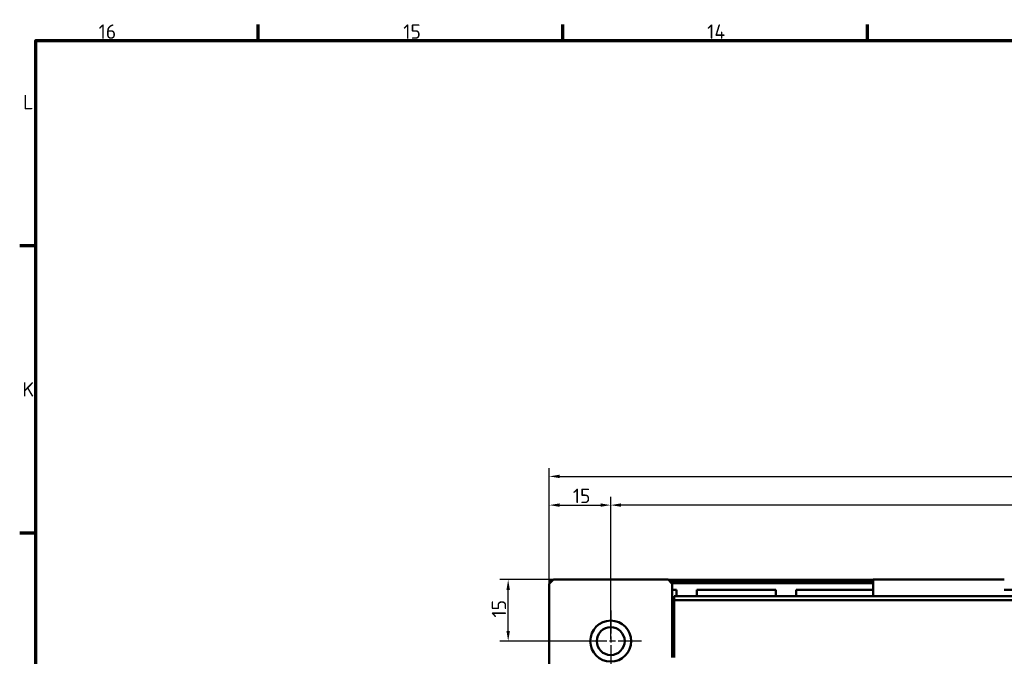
# Model space of a CAD drawing. Header units: millimetres. Extents: x 0 to 2239, y -60 to 841.
# Tile 25 of 165: x 16 to 256, y 671 to 826. Entities that reach past the tile are written whole.
import ezdxf

# ---------------------------------------------------------------- set-up
doc = ezdxf.new("R2010")
doc.units = ezdxf.units.MM
doc.linetypes.add('CHAIN', pattern=[0.3543, 0.2362, -0.0295, 0.0591, -0.0295])
doc.layers.get('0').update_dxf_attribs({"lineweight": 25})
for name, color, linetype, lineweight in [('Bemaßung (ISO)', 7, 'Continuous', 25), ('Mittelpunktmarkierung (ISO)', 7, 'Continuous', 25), ('Rahmen (ISO)', 7, 'Continuous', 70), ('Sichtbar (ISO)', 7, 'Continuous', 50)]:
    doc.layers.add(name, color=color, linetype=linetype, lineweight=lineweight)
doc.styles.add('Notiztext (DIN)', font='isocpeur.ttf')
doc.dimstyles.new('Standard (DIN)', dxfattribs={"dimtxt": 3.5, "dimasz": 2.5, "dimexe": 2, "dimexo": 0.5, "dimgap": 0.5, "dimtad": 1, "dimrnd": 1e-08, "dimtxsty": 'Notiztext (DIN)', "dimcen": 0.09, "dimdle": 10, "dimclrd": 256, "dimclre": 256, "dimclrt": 256, "dimadec": 0, "dimazin": 0, "dimtfac": 1, "dimtmove": 0, "dimatfit": 3, "dimfxl": 1, "dimtolj": 1, "dimtzin": 0, "dimlwd": -1, "dimlwe": -1, "dimarcsym": 0})

# ---------------------------------------------------------------- blocks, each defined once
blk = doc.blocks.new('Ränder Vorgaberahmen')
at = {"layer": 'Rahmen (ISO)'}
for p, q in [((74.31, 821), (74.31, 824.9)), ((148.63, 821), (148.63, 824.9)), ((222.94, 821), (222.94, 824.9)), ((20, 770.92), (16.1, 770.92)), ((20, 700.83), (16.1, 700.83))]:
    blk.add_line(p, q, dxfattribs=at)
at = {"layer": 'Rahmen (ISO)', "flags": 128}
blk.add_lwpolyline([(20, 20), (20, 821), (1169, 821), (1169, 20), (20, 20)], dxfattribs=at)
at = {"layer": 'Rahmen (ISO)', "char_height": 3.5, "attachment_point": 7, "style": 'Notiztext (DIN)'}
for s, insert in [('16', (35.36, 821.4)), ('15', (109.67, 821.4)), ('14', (183.81, 821.4)), ('L', (16.93, 804.21)), ('K', (16.75, 734.13))]:
    blk.add_mtext(s, dxfattribs=dict(at, insert=insert))
blk = doc.blocks.new('*D15')
at = {"layer": 'Bemaßung (ISO)', "transparency": 16777216}
for p, q in [((160.29, 674.97), (160.29, 709.65)), ((630.29, 678.37), (630.29, 709.65)), ((627.79, 707.65), (162.79, 707.65))]:
    blk.add_line(p, q, dxfattribs=at)
for points in [[(162.79, 708.07), (162.79, 707.24), (160.29, 707.65)], [(627.79, 708.07), (627.79, 707.24), (630.29, 707.65)]]:
    blk.add_solid(points, dxfattribs=at)
at = {"layer": 'Defpoints', "color": 0, "transparency": 16777216}
for p in [(160.29, 707.65), (630.29, 677.87), (160.29, 674.47)]:
    blk.add_point(p, dxfattribs=at)
at = {"layer": 'Bemaßung (ISO)', "transparency": 16777216, "insert": (391.8, 711.65), "char_height": 3.5, "attachment_point": 1, "style": 'Notiztext (DIN)'}
blk.add_mtext('\\A1;470', dxfattribs=at)
blk = doc.blocks.new('*D16')
at = {"layer": 'Bemaßung (ISO)', "transparency": 16777216}
for p, q in [((145.29, 688.97), (145.29, 716.65)), ((645.29, 688.97), (645.29, 716.65)), ((147.79, 714.65), (642.79, 714.65))]:
    blk.add_line(p, q, dxfattribs=at)
for points in [[(147.79, 715.07), (147.79, 714.24), (145.29, 714.65)], [(642.79, 715.07), (642.79, 714.24), (645.29, 714.65)]]:
    blk.add_solid(points, dxfattribs=at)
at = {"layer": 'Defpoints', "color": 0, "transparency": 16777216}
for p in [(645.29, 714.65), (145.29, 688.47), (645.29, 688.47)]:
    blk.add_point(p, dxfattribs=at)
at = {"layer": 'Bemaßung (ISO)', "transparency": 16777216, "insert": (391.95, 718.65), "char_height": 3.5, "attachment_point": 1, "style": 'Notiztext (DIN)'}
blk.add_mtext('\\A1;500', dxfattribs=at)
blk = doc.blocks.new('*D17')
at = {"layer": 'Bemaßung (ISO)', "transparency": 16777216}
for p, q in [((145.29, 688.97), (145.29, 709.65)), ((160.29, 678.37), (160.29, 709.65)), ((147.79, 707.65), (157.79, 707.65))]:
    blk.add_line(p, q, dxfattribs=at)
for points in [[(147.79, 708.07), (147.79, 707.24), (145.29, 707.65)], [(157.79, 708.07), (157.79, 707.24), (160.29, 707.65)]]:
    blk.add_solid(points, dxfattribs=at)
at = {"layer": 'Defpoints', "color": 0, "transparency": 16777216}
for p in [(160.29, 707.65), (145.29, 688.47), (160.29, 677.87)]:
    blk.add_point(p, dxfattribs=at)
at = {"layer": 'Bemaßung (ISO)', "transparency": 16777216, "insert": (151.03, 711.65), "char_height": 3.5, "attachment_point": 1, "style": 'Notiztext (DIN)'}
blk.add_mtext('\\A1;15', dxfattribs=at)
blk = doc.blocks.new('*D28')
at = {"layer": 'Bemaßung (ISO)', "transparency": 16777216}
for p, q in [((145.79, 689.47), (133.26, 689.47)), ((135.26, 676.97), (135.26, 686.97)), ((156.39, 674.47), (133.26, 674.47))]:
    blk.add_line(p, q, dxfattribs=at)
for points in [[(134.84, 686.97), (135.68, 686.97), (135.26, 689.47)], [(134.84, 676.97), (135.68, 676.97), (135.26, 674.47)]]:
    blk.add_solid(points, dxfattribs=at)
at = {"layer": 'Defpoints', "color": 0, "transparency": 16777216}
for p in [(135.26, 689.47), (146.29, 689.47), (156.89, 674.47)]:
    blk.add_point(p, dxfattribs=at)
at = {"layer": 'Bemaßung (ISO)', "transparency": 16777216, "insert": (131.26, 680.22), "char_height": 3.5, "attachment_point": 1, "rotation": 90, "style": 'Notiztext (DIN)'}
blk.add_mtext('\\A1;15', dxfattribs=at)

msp = doc.modelspace()

# ---------------------------------------------------------------- linework, layer by layer
at = {"layer": 'Mittelpunktmarkierung (ISO)', "linetype": 'CHAIN', "ltscale": 23.990969}
for p, q in [((160.287, 681.971), (160.287, 666.971)), ((167.787, 674.471), (152.787, 674.471))]:
    msp.add_line(p, q, dxfattribs=at)
at = {"layer": 'Sichtbar (ISO)'}
for p, q in [((145.287, 688.471), (146.287, 689.471)), ((145.362, 689.396), (146.212, 689.396)), ((145.362, 688.546), (145.362, 689.396)), ((146.287, 689.471), (174.287, 689.471)), ((174.287, 689.471), (175.287, 688.471)), ((174.362, 689.396), (224.287, 689.396)), ((224.287, 689.471), (228.287, 689.471)), ((224.287, 685.471), (224.287, 689.471)), ((228.287, 689.471), (252.287, 689.471)), ((252.287, 689.471), (256.287, 689.471)), ((145.287, 660.471), (145.287, 688.471)), ((224.287, 688.823), (174.934, 688.823)), ((175.119, 688.639), (224.287, 688.639)), ((175.287, 670.471), (175.287, 688.471)), ((175.287, 686.971), (176.287, 686.971)), ((176.287, 686.971), (176.287, 685.471)), ((181.287, 685.471), (181.287, 686.971)), ((181.287, 686.971), (200.537, 686.971)), ((200.537, 686.971), (200.537, 685.471)), ((205.537, 685.471), (205.537, 686.971)), ((205.537, 686.971), (224.287, 686.971)), ((256.287, 686.971), (259.787, 686.971)), ((175.787, 685.471), (614.787, 685.471)), ((175.787, 685.471), (175.787, 684.471)), ((175.787, 684.471), (614.787, 684.471)), ((175.787, 670.471), (175.787, 684.471)), ((175.287, 680.471), (175.787, 680.471))]:
    msp.add_line(p, q, dxfattribs=at)
for radius in [5, 3.4]:
    msp.add_circle((160.287, 674.471), radius, dxfattribs=at)

# ---------------------------------------------------------------- block references
msp.add_blockref('Ränder Vorgaberahmen', (0, 0))

# ---------------------------------------------------------------- dimensions: what is measured, and where the dimension line sits
at = {"layer": 'Bemaßung (ISO)'}
for base, p2, picture, middle in [((645.287, 714.652), (645.287, 688.471), '*D16', (395.277, 714.652)), ((160.287, 707.652), (160.287, 677.871), '*D17', (152.777, 707.652))]:
    dim = msp.add_linear_dim(base=base, p1=(145.287, 688.471), p2=p2, dimstyle='Standard (DIN)', override={"dimgap": 0.5, "dimdec": 2, "dimtol": 0, "dimlim": 0, "dimtp": 0, "dimtm": 0, "dimtdec": 2, "dimtofl": 0, "dimatfit": 1}, dxfattribs=at)
    dim.commit()
    dim.dimension.update_dxf_attribs({"geometry": picture, "text_midpoint": middle, "dimtype": 160})
for base, p1, p2, angle, picture, middle in [((160.287, 707.652), (630.287, 677.871), (160.287, 674.471), 180, '*D15', (395.297, 707.652)), ((135.259, 689.471), (156.887, 674.471), (146.287, 689.471), 270, '*D28', (135.259, 681.971))]:
    dim = msp.add_linear_dim(base=base, p1=p1, p2=p2, angle=angle, dimstyle='Standard (DIN)', override={"dimgap": 0.5, "dimdec": 2, "dimtol": 0, "dimlim": 0, "dimtp": 0, "dimtm": 0, "dimtdec": 2, "dimtofl": 0, "dimatfit": 1}, dxfattribs=at)
    dim.commit()
    dim.dimension.update_dxf_attribs({"geometry": picture, "text_midpoint": middle, "dimtype": 160})

doc.saveas('drawing.dxf')
